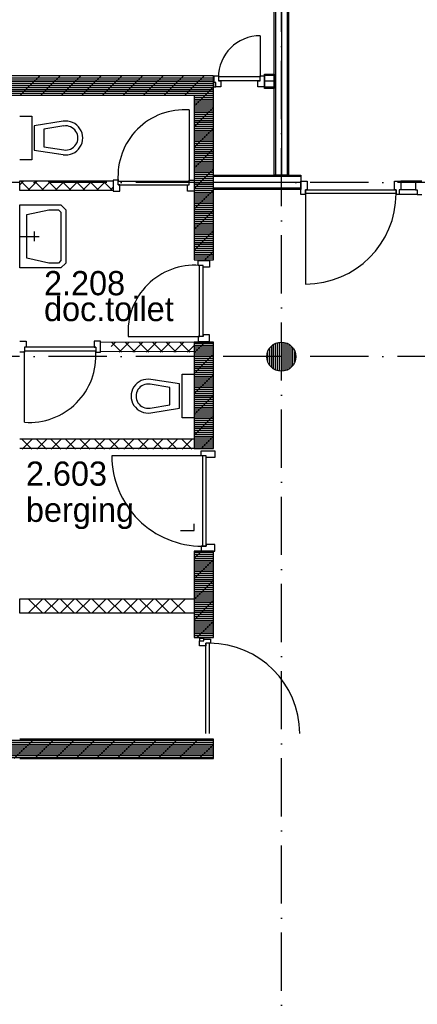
# Model space of a CAD drawing. Header units: millimetres. Extents: x -6587 to 112313, y 244 to 84344.
# Tile 50 of 54: x 72499 to 76602, y 42219 to 52387. Entities that reach past the tile are written whole.
import ezdxf

# ---------------------------------------------------------------- set-up
doc = ezdxf.new("R2010")
doc.units = ezdxf.units.MM
doc.header["$LTSCALE"] = 100
doc.linetypes.add('DASHDOT', pattern=[9, 6, -1.5, 0, -1.5])
for name, color, linetype in [('AL$7----_STRAMIEN', 1, 'DASHDOT'), ('AL22----_BINNENWAND', 7, 'CONTINUOUS'), ('AL32----_BINNENKOZ', 7, 'CONTINUOUS'), ('ALL-----_REFLIJNEN', 8, 'CONTINUOUS'), ('BOUW', 8, 'CONTINUOUS'), ('LIJN025', 10, 'CONTINUOUS')]:
    doc.layers.add(name, color=color, linetype=linetype)
doc.styles.add('BURO-025', font='BUROFONT.shx', dxfattribs={"height": 250})

# ---------------------------------------------------------------- blocks, each defined once
blk = doc.blocks.new('A$Cb38f1ce1')
at = {"layer": 'AL$7----_STRAMIEN', "color": 1}
for p, q in [((71948, 32232), (71948, 70113)), ((86348, 44180), (45679, 44180)), ((86348, 42380), (750, 42380))]:
    blk.add_line(p, q, dxfattribs=at)
at = {"layer": 'AL22----_BINNENWAND', "color": 8}
for p, q in [((71873, 44255), (71873, 51290)), ((72023, 51290), (72023, 44255))]:
    blk.add_line(p, q, dxfattribs=at)
at = {"layer": 'AL22----_BINNENWAND', "color": 8, "linetype": 'Continuous'}
for p, q in [((71888, 51290), (71888, 44255)), ((72008, 51290), (72008, 44255))]:
    blk.add_line(p, q, dxfattribs=at)
at = {"layer": 'AL32----_BINNENKOZ', "color": 8}
for p, q in [((73332, 44192), (73182, 44192)), ((73399, 44192), (73332, 44192)), ((73332, 44192), (73332, 44104)), ((73349, 44053), (73165, 44053)), ((73332, 44104), (73182, 44104)), ((73332, 44104), (73349, 44104)), ((73349, 44104), (73349, 44053)), ((73349, 44053), (73399, 44053))]:
    blk.add_line(p, q, dxfattribs=at)
at = {"layer": 'ALL-----_REFLIJNEN', "color": 8, "linetype": 'Continuous'}
for p, q in [((71948, 51290), (71948, 44255)), ((71731, 45694), (71731, 45269)), ((71248, 45280), (64648, 45280)), ((64648, 45260), (71248, 45260)), ((69454, 45280), (69254, 45080)), ((69666, 45280), (69466, 45080)), ((69878, 45280), (69678, 45080)), ((70090, 45280), (69890, 45080)), ((70302, 45280), (70102, 45080)), ((70515, 45280), (70315, 45080)), ((70727, 45280), (70527, 45080)), ((70939, 45280), (70739, 45080)), ((71151, 45280), (70951, 45080)), ((71248, 43380), (71248, 45280)), ((71256, 45280), (71298, 45280)), ((71256, 45210), (71256, 45280)), ((71298, 45280), (71298, 45229)), ((71731, 45269), (71298, 45269)), ((71731, 45229), (71731, 45280)), ((71731, 45280), (71773, 45280)), ((71773, 45148), (71773, 45298)), ((71773, 45298), (71873, 45298)), ((71873, 45283), (71773, 45283)), ((71773, 45280), (71773, 45166)), ((71873, 45298), (71873, 45148)), ((64648, 45240), (71248, 45240)), ((64648, 45220), (71248, 45220)), ((64648, 45200), (71248, 45200)), ((64648, 45180), (71248, 45180)), ((64648, 45160), (71248, 45160)), ((71248, 45165), (71048, 44965)), ((71271, 45210), (71248, 45210)), ((71248, 45210), (71248, 45166)), ((71248, 45166), (71271, 45166)), ((71271, 45210), (71256, 45210)), ((71271, 45166), (71271, 45210)), ((71323, 45166), (71271, 45166)), ((71731, 45229), (71298, 45229)), ((71298, 45229), (71323, 45229)), ((71323, 45229), (71323, 45166)), ((71706, 45166), (71706, 45229)), ((71706, 45229), (71731, 45229)), ((71773, 45166), (71706, 45166)), ((71873, 45223), (71773, 45223)), ((71873, 45163), (71773, 45163)), ((71873, 45148), (71773, 45148)), ((64648, 45140), (71248, 45140)), ((64648, 45120), (71248, 45120)), ((64648, 45100), (71248, 45100)), ((64648, 45080), (71248, 45080)), ((69248, 45080), (71048, 45080)), ((71048, 45080), (71048, 43380)), ((71048, 45060), (71248, 45060)), ((71048, 45040), (71248, 45040)), ((71048, 45020), (71248, 45020)), ((71048, 45000), (71248, 45000)), ((71048, 44980), (71248, 44980)), ((71048, 44960), (71248, 44960)), ((71248, 44952), (71048, 44752)), ((71048, 44940), (71248, 44940)), ((69248, 44863), (69373, 44863)), ((69373, 44863), (69373, 44413)), ((71048, 44920), (71248, 44920)), ((71048, 44900), (71248, 44900)), ((71048, 44880), (71248, 44880)), ((71048, 44860), (71248, 44860)), ((71048, 44840), (71248, 44840)), ((69695, 44811), (69398, 44763)), ((69398, 44763), (69398, 44513)), ((69703, 44762), (69498, 44729)), ((71048, 44820), (71248, 44820)), ((71048, 44800), (71248, 44800)), ((71048, 44780), (71248, 44780)), ((71048, 44760), (71248, 44760)), ((71048, 44740), (71248, 44740)), ((71248, 44740), (71048, 44540)), ((69498, 44729), (69498, 44548)), ((71048, 44720), (71248, 44720)), ((71048, 44700), (71248, 44700)), ((71048, 44680), (71248, 44680)), ((71048, 44660), (71248, 44660)), ((71048, 44640), (71248, 44640)), ((69498, 44548), (69703, 44515)), ((69823, 44588), (69823, 44588)), ((71048, 44620), (71248, 44620)), ((71048, 44600), (71248, 44600)), ((71048, 44580), (71248, 44580)), ((71048, 44560), (71248, 44560)), ((71048, 44540), (71248, 44540)), ((69398, 44513), (69695, 44466)), ((69648, 44463), (69648, 44463)), ((71248, 44528), (71048, 44328)), ((71048, 44520), (71248, 44520)), ((71048, 44500), (71248, 44500)), ((71048, 44480), (71248, 44480)), ((71048, 44460), (71248, 44460)), ((71048, 44440), (71248, 44440)), ((69373, 44413), (69248, 44413)), ((71048, 44420), (71248, 44420)), ((71048, 44400), (71248, 44400)), ((71048, 44380), (71248, 44380)), ((71048, 44360), (71248, 44360)), ((71048, 44340), (71248, 44340)), ((71048, 44320), (71248, 44320)), ((71248, 44316), (71048, 44116)), ((71048, 44300), (71248, 44300)), ((71048, 44280), (71248, 44280)), ((71048, 44260), (71248, 44260)), ((71048, 44240), (71248, 44240)), ((71248, 44105), (71248, 44255)), ((71248, 44255), (72148, 44255)), ((72148, 44240), (71248, 44240)), ((72023, 44255), (71873, 44255)), ((72148, 44255), (72148, 44105)), ((69248, 44155), (69290, 44197)), ((69248, 44197), (70214, 44197)), ((69248, 44097), (69248, 44197)), ((69256, 44197), (69356, 44097)), ((69332, 44097), (69432, 44197)), ((69398, 44197), (69498, 44097)), ((69473, 44097), (69573, 44197)), ((69539, 44197), (69639, 44097)), ((69614, 44097), (69714, 44197)), ((69680, 44197), (69780, 44097)), ((69756, 44097), (69856, 44197)), ((69822, 44197), (69922, 44097)), ((69897, 44097), (69997, 44197)), ((69963, 44197), (70063, 44097)), ((70039, 44097), (70139, 44197)), ((70105, 44197), (70205, 44097)), ((70180, 44097), (70214, 44131)), ((70214, 44197), (70214, 44097)), ((71048, 44220), (71248, 44220)), ((71048, 44200), (71248, 44200)), ((71048, 44180), (71248, 44180)), ((71048, 44160), (71248, 44160)), ((71048, 44140), (71248, 44140)), ((72148, 44180), (71248, 44180)), ((72148, 44053), (72148, 44192)), ((72148, 44192), (72215, 44192)), ((72215, 44192), (72215, 44104)), ((73115, 44104), (73115, 44192)), ((73115, 44192), (73182, 44192)), ((73182, 44192), (73182, 44104)), ((70214, 44097), (69248, 44097)), ((71048, 44120), (71248, 44120)), ((71248, 44104), (71048, 43904)), ((71048, 44100), (71248, 44100)), ((71048, 44080), (71248, 44080)), ((71048, 44060), (71248, 44060)), ((71048, 44040), (71248, 44040)), ((72148, 44120), (71248, 44120)), ((72148, 44105), (71248, 44105)), ((72198, 44053), (72148, 44053)), ((72198, 44064), (72198, 44104)), ((72198, 44104), (73132, 44104)), ((72215, 44104), (72198, 44104)), ((72198, 44104), (72198, 44053)), ((72198, 44064), (72198, 43130)), ((73132, 44064), (72198, 44064)), ((73132, 44104), (73115, 44104)), ((73132, 44104), (73132, 44064)), ((73132, 44053), (73132, 44104)), ((73165, 44053), (73132, 44053)), ((73165, 44053), (73132, 44053)), ((73182, 44104), (73165, 44104)), ((73165, 44104), (73165, 44053)), ((69248, 43947), (69548, 43947)), ((69248, 43297), (69248, 43947)), ((69548, 43947), (69673, 43947)), ((69673, 43947), (69723, 43897)), ((71048, 44020), (71248, 44020)), ((71048, 44000), (71248, 44000)), ((71048, 43980), (71248, 43980)), ((71048, 43960), (71248, 43960)), ((71048, 43940), (71248, 43940)), ((69323, 43847), (69548, 43897)), ((69323, 43397), (69323, 43847)), ((69548, 43897), (69648, 43897)), ((69648, 43897), (69673, 43872)), ((69673, 43872), (69673, 43372)), ((69723, 43897), (69723, 43347)), ((71048, 43920), (71248, 43920)), ((71048, 43900), (71248, 43900)), ((71248, 43892), (71048, 43692)), ((71048, 43880), (71248, 43880)), ((71048, 43860), (71248, 43860)), ((71048, 43840), (71248, 43840)), ((71048, 43820), (71248, 43820)), ((71048, 43800), (71248, 43800)), ((71048, 43780), (71248, 43780)), ((71048, 43760), (71248, 43760)), ((71048, 43740), (71248, 43740)), ((71048, 43720), (71248, 43720)), ((71048, 43700), (71248, 43700)), ((71048, 43680), (71248, 43680)), ((71248, 43680), (71048, 43480)), ((71048, 43660), (71248, 43660)), ((71048, 43640), (71248, 43640)), ((71048, 43620), (71248, 43620)), ((71048, 43600), (71248, 43600)), ((71048, 43580), (71248, 43580)), ((71048, 43560), (71248, 43560)), ((71048, 43540), (71248, 43540)), ((71048, 43520), (71248, 43520)), ((71048, 43500), (71248, 43500)), ((71048, 43480), (71248, 43480)), ((71048, 43460), (71248, 43460)), ((71048, 43440), (71248, 43440)), ((71048, 43420), (71248, 43420)), ((71248, 43468), (71160, 43380)), ((69548, 43347), (69323, 43397)), ((69648, 43347), (69548, 43347)), ((69673, 43372), (69648, 43347)), ((69723, 43347), (69673, 43297)), ((71048, 43400), (71248, 43400)), ((71048, 43380), (71248, 43380)), ((69548, 43297), (69248, 43297)), ((69673, 43297), (69548, 43297)), ((69248, 42540), (69315, 42540)), ((69315, 42540), (69315, 42477)), ((70082, 42540), (70015, 42540)), ((70015, 42540), (70015, 42477)), ((70082, 42426), (70082, 42540)), ((70082, 42433), (70082, 42533)), ((70082, 42533), (71048, 42530)), ((70190, 42485), (70232, 42527)), ((70198, 42527), (70298, 42427)), ((70274, 42427), (70374, 42527)), ((70340, 42527), (70440, 42427)), ((70415, 42427), (70515, 42527)), ((70481, 42527), (70581, 42427)), ((70556, 42427), (70656, 42527)), ((70622, 42527), (70722, 42427)), ((70698, 42427), (70798, 42527)), ((70764, 42527), (70864, 42427)), ((70839, 42427), (70939, 42527)), ((70905, 42527), (71005, 42427)), ((71047, 42527), (71048, 42526)), ((71159, 42530), (71048, 42419)), ((71048, 42530), (71048, 41430)), ((71248, 42530), (71048, 42530)), ((71048, 42530), (71048, 42430)), ((71048, 42520), (71248, 42520)), ((71048, 42500), (71248, 42500)), ((71248, 41430), (71248, 42530)), ((71868, 42253), (71868, 42507)), ((71888, 42243), (71888, 42517)), ((71908, 42235), (71908, 42525)), ((71928, 42231), (71928, 42529)), ((71948, 42230), (71948, 42530)), ((71968, 42231), (71968, 42529)), ((71988, 42235), (71988, 42525)), ((72008, 42243), (72008, 42517)), ((72028, 42253), (72028, 42507)), ((69298, 42426), (69248, 42426)), ((70032, 42477), (69298, 42477)), ((69315, 42477), (69298, 42477)), ((69298, 42477), (69298, 42426)), ((70032, 42437), (69298, 42437)), ((69298, 41703), (69298, 42437)), ((70015, 42477), (70032, 42477)), ((70032, 42477), (70032, 42426)), ((70032, 42426), (70082, 42426)), ((71048, 42430), (70082, 42433)), ((70981, 42427), (71048, 42494)), ((71048, 42480), (71248, 42480)), ((71048, 42460), (71248, 42460)), ((71048, 42440), (71248, 42440)), ((71048, 42420), (71248, 42420)), ((71248, 42407), (71048, 42207)), ((71048, 42400), (71248, 42400)), ((71808, 42326), (71808, 42434)), ((71828, 42290), (71828, 42470)), ((71848, 42268), (71848, 42492)), ((72048, 42268), (72048, 42492)), ((72068, 42290), (72068, 42470)), ((72088, 42326), (72088, 42434)), ((71048, 42380), (71248, 42380)), ((71048, 42360), (71248, 42360)), ((71048, 42340), (71248, 42340)), ((71048, 42320), (71248, 42320)), ((71048, 42300), (71248, 42300)), ((71048, 42280), (71248, 42280)), ((71048, 42260), (71248, 42260)), ((71048, 42240), (71248, 42240)), ((71048, 42220), (71248, 42220)), ((71048, 42200), (71248, 42200)), ((71248, 42195), (71048, 41995)), ((70648, 42148), (70648, 42148)), ((71048, 42180), (71248, 42180)), ((71048, 42160), (71248, 42160)), ((71048, 42140), (71248, 42140)), ((71048, 42120), (71248, 42120)), ((71048, 42100), (71248, 42100)), ((70473, 42023), (70473, 42023)), ((71048, 42080), (71248, 42080)), ((71048, 42060), (71248, 42060)), ((71048, 42040), (71248, 42040)), ((71048, 42020), (71248, 42020)), ((71048, 42000), (71248, 42000)), ((71248, 41983), (71048, 41783)), ((71048, 41980), (71248, 41980)), ((71048, 41960), (71248, 41960)), ((71048, 41940), (71248, 41940)), ((71048, 41920), (71248, 41920)), ((71048, 41900), (71248, 41900)), ((71048, 41880), (71248, 41880)), ((71048, 41860), (71248, 41860)), ((71048, 41840), (71248, 41840)), ((71048, 41820), (71248, 41820)), ((71048, 41800), (71248, 41800)), ((71048, 41780), (71248, 41780)), ((71248, 41770), (71048, 41570)), ((71048, 41760), (71248, 41760)), ((71048, 41740), (71248, 41740)), ((71048, 41720), (71248, 41720)), ((71048, 41700), (71248, 41700)), ((71048, 41680), (71248, 41680)), ((71048, 41660), (71248, 41660)), ((71048, 41640), (71248, 41640)), ((71048, 41620), (71248, 41620)), ((71048, 41600), (71248, 41600)), ((69248, 41530), (71048, 41530)), ((69373, 41523), (69273, 41423)), ((69273, 41523), (69373, 41423)), ((69523, 41523), (69423, 41423)), ((69423, 41523), (69523, 41423)), ((69673, 41523), (69573, 41423)), ((69573, 41523), (69673, 41423)), ((69823, 41523), (69723, 41423)), ((69723, 41523), (69823, 41423)), ((69973, 41523), (69873, 41423)), ((69873, 41523), (69973, 41423)), ((70123, 41523), (70023, 41423)), ((70023, 41523), (70123, 41423)), ((70157, 41530), (71048, 41530)), ((70273, 41523), (70173, 41423)), ((70173, 41523), (70273, 41423)), ((70423, 41523), (70323, 41423)), ((70323, 41523), (70423, 41423)), ((70573, 41523), (70473, 41423)), ((70473, 41523), (70573, 41423)), ((70723, 41523), (70623, 41423)), ((70623, 41523), (70723, 41423)), ((70873, 41523), (70773, 41423)), ((70773, 41523), (70873, 41423)), ((71023, 41523), (70923, 41423)), ((70923, 41523), (71023, 41423)), ((71048, 41580), (71248, 41580)), ((71048, 41560), (71248, 41560)), ((71048, 41540), (71248, 41540)), ((71048, 41530), (71048, 41430)), ((71048, 41520), (71248, 41520)), ((71048, 41500), (71248, 41500)), ((71248, 41558), (71119, 41430)), ((71048, 41430), (69248, 41430)), ((71048, 41480), (71248, 41480)), ((71048, 41460), (71248, 41460)), ((71048, 41440), (71248, 41440)), ((71048, 41430), (71248, 41430)), ((71123, 40373), (71048, 40298)), ((71248, 40373), (71048, 40373)), ((71048, 40373), (71048, 39480)), ((71248, 39480), (71248, 40373)), ((71048, 40360), (71248, 40360)), ((71048, 40340), (71248, 40340)), ((71048, 40320), (71248, 40320)), ((71048, 40300), (71248, 40300)), ((71248, 40286), (71048, 40086)), ((71048, 40280), (71248, 40280)), ((71048, 40260), (71248, 40260)), ((71048, 40240), (71248, 40240)), ((71048, 40220), (71248, 40220)), ((71048, 40200), (71248, 40200)), ((71048, 40180), (71248, 40180)), ((71048, 40160), (71248, 40160)), ((71048, 40140), (71248, 40140)), ((71048, 40120), (71248, 40120)), ((71048, 40100), (71248, 40100)), ((71048, 40080), (71248, 40080)), ((71248, 40073), (71048, 39873)), ((71048, 40060), (71248, 40060)), ((71048, 40040), (71248, 40040)), ((71048, 40020), (71248, 40020)), ((71048, 40000), (71248, 40000)), ((71048, 39980), (71248, 39980)), ((71048, 39960), (71248, 39960)), ((69248, 39880), (71048, 39880)), ((69248, 39730), (69248, 39880)), ((69486, 39880), (69336, 39730)), ((69336, 39880), (69486, 39730)), ((69650, 39880), (69500, 39730)), ((69500, 39880), (69650, 39730)), ((69814, 39880), (69664, 39730)), ((69664, 39880), (69814, 39730)), ((69977, 39880), (69827, 39730)), ((69827, 39880), (69977, 39730)), ((70141, 39880), (69991, 39730)), ((69991, 39880), (70141, 39730)), ((70304, 39880), (70154, 39730)), ((70154, 39880), (70304, 39730)), ((70468, 39880), (70318, 39730)), ((70318, 39880), (70468, 39730)), ((70632, 39880), (70482, 39730)), ((70482, 39880), (70632, 39730)), ((70795, 39880), (70645, 39730)), ((70645, 39880), (70795, 39730)), ((70959, 39880), (70809, 39730)), ((70809, 39880), (70959, 39730)), ((71048, 39940), (71248, 39940)), ((71048, 39920), (71248, 39920)), ((71048, 39900), (71248, 39900)), ((71048, 39880), (71248, 39880)), ((71048, 39880), (71048, 39730)), ((71248, 39861), (71048, 39661)), ((71048, 39860), (71248, 39860)), ((71048, 39840), (71248, 39840)), ((71048, 39820), (71248, 39820)), ((71048, 39800), (71248, 39800)), ((71048, 39780), (71248, 39780)), ((71048, 39760), (71248, 39760)), ((71048, 39730), (69248, 39730)), ((71048, 39740), (71248, 39740)), ((71048, 39720), (71248, 39720)), ((71048, 39700), (71248, 39700)), ((71048, 39680), (71248, 39680)), ((71048, 39660), (71248, 39660)), ((71048, 39640), (71248, 39640)), ((71048, 39620), (71248, 39620)), ((71048, 39600), (71248, 39600)), ((71048, 39580), (71248, 39580)), ((71048, 39560), (71248, 39560)), ((71248, 39649), (71079, 39480)), ((71048, 39540), (71248, 39540)), ((71048, 39520), (71248, 39520)), ((71048, 39500), (71248, 39500)), ((71048, 39480), (71248, 39480)), ((71148, 39470), (71104, 39470)), ((71104, 39470), (71104, 39447)), ((71148, 39447), (71148, 39470)), ((71148, 39447), (71148, 39462)), ((71148, 39462), (71218, 39462)), ((71218, 39462), (71218, 39420)), ((71104, 39395), (71104, 39447)), ((71104, 39447), (71148, 39447)), ((71167, 39395), (71104, 39395)), ((71218, 39420), (71167, 39420)), ((71167, 39420), (71167, 39395)), ((71167, 38490), (71167, 39420)), ((71207, 38490), (71207, 39420)), ((68815, 38420), (71248, 38420)), ((68815, 38400), (71248, 38400)), ((68815, 38380), (71248, 38380)), ((68815, 38360), (71248, 38360)), ((68815, 38340), (71248, 38340)), ((69392, 38430), (69192, 38230)), ((71248, 38430), (69248, 38430)), ((69604, 38430), (69404, 38230)), ((69816, 38430), (69616, 38230)), ((70029, 38430), (69829, 38230)), ((70241, 38430), (70041, 38230)), ((70453, 38430), (70253, 38230)), ((70665, 38430), (70465, 38230)), ((70877, 38430), (70677, 38230)), ((71089, 38430), (70889, 38230)), ((71248, 38376), (71101, 38230)), ((71248, 38230), (71248, 38430)), ((68815, 38320), (71248, 38320)), ((68815, 38300), (71248, 38300)), ((68815, 38280), (71248, 38280)), ((68815, 38260), (71248, 38260)), ((68815, 38240), (71248, 38240)), ((69248, 38230), (71248, 38230)), ((71248, 38230), (71248, 38230)), ((71248, 38230), (71248, 38230))]:
    blk.add_line(p, q, dxfattribs=at)
for points in [[(70998, 44927), (70998, 44193)], [(70214, 44204), (70214, 44090), (70281, 44090), (70281, 44153), (70264, 44153), (70264, 44204), (70214, 44204)], [(70264, 44193), (70998, 44193)], [(70264, 44153), (70998, 44153)], [(71048, 44204), (71048, 44090), (70981, 44090), (70981, 44153), (70998, 44153), (70998, 44204), (71048, 44204)], [(69248, 43622), (69448, 43622)], [(69398, 43672), (69398, 43572)], [(71091, 43372), (71205, 43372), (71205, 43305), (71142, 43305), (71142, 43322), (71091, 43322), (71091, 43372)], [(71102, 42588), (71102, 43322)], [(71142, 42588), (71142, 43322)], [(71091, 42538), (71205, 42538), (71205, 42605), (71142, 42605), (71142, 42588), (71091, 42588), (71091, 42538)], [(70368, 42588), (71102, 42588)], [(71048, 41748), (70923, 41748), (70923, 42198), (71048, 42198), (71048, 41748)], [(71133, 41357), (71133, 40423)], [(70908, 40586), (71047, 40586), (71047, 40653)]]:
    blk.add_lwpolyline(points, dxfattribs=at)
for points in [[(70600, 41800), (70898, 41848), (70898, 42098), (70600, 42145, 1.173599)], [(70593, 41849), (70798, 41882), (70798, 42063), (70593, 42096, 1.173599)]]:
    blk.add_lwpolyline(points, format="xyb", close=True, dxfattribs=at)
for points in [[(71173, 41340), (71173, 41357), (71122, 41357), (71122, 41407), (71261, 41407), (71261, 41340)], [(71173, 41357), (71133, 41357), (71133, 40423), (71173, 40423)], [(71173, 40440), (71173, 40423), (71122, 40423), (71122, 40373), (71261, 40373), (71261, 40440)]]:
    blk.add_lwpolyline(points, close=True, dxfattribs=at)
blk.add_lwpolyline([(71133, 41357), (70199, 41357, 0.414214), (71133, 40423, 0.414214)], format="xyb", dxfattribs=at)
blk.add_circle((71948, 42380), 150, dxfattribs=at)
for centre, radius, start, end in [((71731, 45261), 433, 90, 180), ((70948, 44243), 686, 85.8145, 184.1855), ((69723, 44638), 175, 260.8673, 99.1327), ((69723, 44638), 125, 260.8673, 99.1327), ((72198, 44064), 934, 270, 0), ((71052, 42638), 686, 85.8145, 184.1855), ((69348, 42387), 686, 265.8145, 4.1855), ((71207, 38490), 930, 0, 90)]:
    blk.add_arc(centre, radius, start, end, dxfattribs=at)
at = {"layer": 'BOUW', "style": 'BURO-025'}
for s, p in [('2.208', (69499, 43014)), ('doc.toilet', (69499, 42747)), ('2.603', (69312, 41047)), ('berging', (69312, 40674))]:
    blk.add_text(s, height=250, dxfattribs=at).set_placement(p)

msp = doc.modelspace()

# ---------------------------------------------------------------- block references
at = {"layer": 'LIJN025'}
msp.add_blockref('A$Cb38f1ce1', (3251, 6527), dxfattribs=at)

doc.saveas('drawing.dxf')
